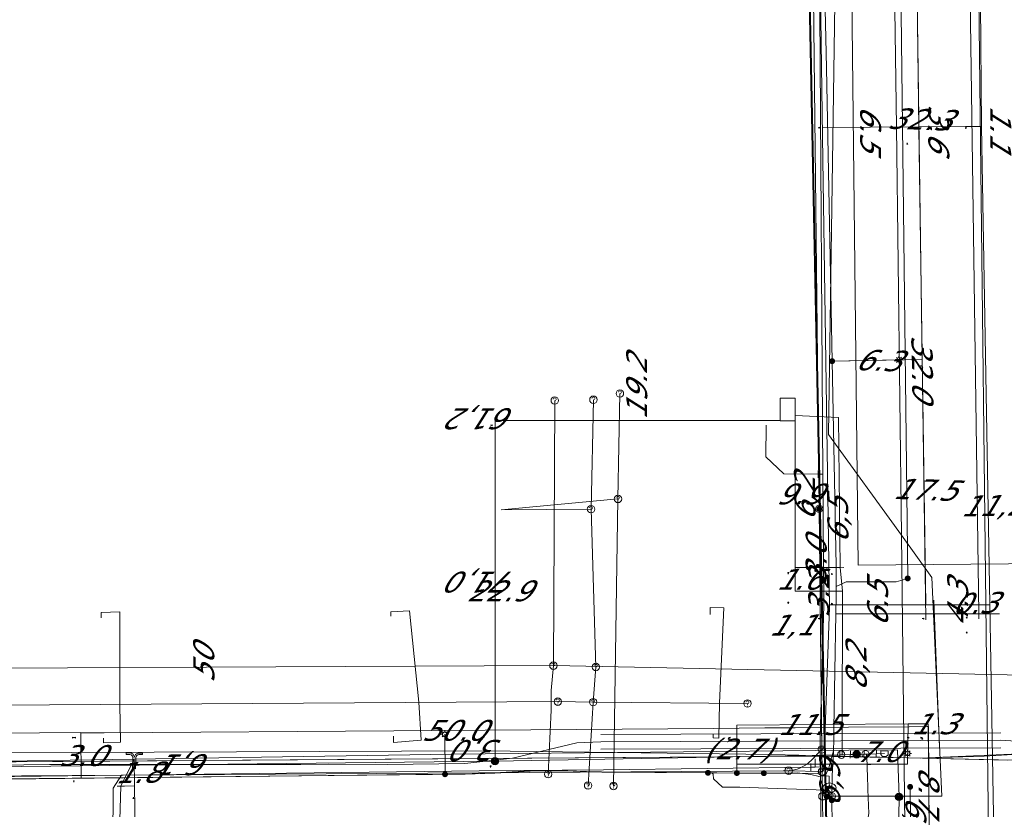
# Model space of a CAD drawing. Header units: metres. Extents: x 124576 to 133557, y 395865 to 402386.
# Tile 230 of 256: x 127866 to 127933, y 401845 to 401898. Entities that reach past the tile are written whole.
import ezdxf
from ezdxf.enums import TextEntityAlignment as Align

# ---------------------------------------------------------------- set-up
doc = ezdxf.new("R2010")
doc.units = ezdxf.units.M
doc.header["$MEASUREMENT"] = 0
for name, color, linetype, lineweight, true_color in [('LG_AanduidingEisVoorzorgsmaatregel', 7, 'Continuous', 40, 0xf7284a), ('LG_Datatransport_Eurofiber_Nederland_BV', 3, 'Continuous', 13, 0x00ff00), ('LG_Datatransport_KPN_BV', 3, 'Continuous', 13, 0x00ff00), ('LG_Datatransport_Tele2_Nederland_BV', 3, 'Continuous', 13, 0x00ff00), ('LG_Datatransport_Ziggo_BV', 3, 'Continuous', 13, 0x00ff00), ('LG_Gas_Hoge_Druk', 7, 'Continuous', 13, 0xff9b00), ('LG_Gas_Hoge_Druk_Enexis_Netbeheer_BV', 7, 'Continuous', 13, 0xff9b00), ('LG_Gas_Hoge_Druk_P_Enexis_Netbeheer_BV', 7, 'Continuous', 13, 0xff9b00), ('LG_Gas_Lage_Druk', 7, 'Continuous', 13, 0xffdc7d), ('LG_Gas_Lage_Druk_Enexis_Netbeheer_BV', 7, 'Continuous', 13, 0xffdc7d), ('LG_Gas_Lage_Druk_P_Enexis_Netbeheer_BV', 7, 'Continuous', 13, 0xffdc7d), ('LG_Laag_Spanning_Enexis_Netbeheer_BV', 7, 'Continuous', 13, 0x960000), ('LG_Midden_Spanning_Enexis_Netbeheer_BV', 7, 'Continuous', 13, 0xd20000), ('LG_Riool_Vrij_Verval_Gemeente_Tilburg_Ruimtelijke_Uitvoering', 7, 'Continuous', 13, 0xca00a0), ('LG_unet-4_Brabant_Water', 5, 'Continuous', 13, 0x0000ff)]:
    doc.layers.add(name, color=color, linetype=linetype, lineweight=lineweight, true_color=true_color)
for name, color, linetype, lineweight in [('LG_Datatransport_P_KPN_BV', 7, 'Continuous', 0), ('LG_Laag_Spanning_P_Enexis_Netbeheer_BV', 7, 'Continuous', 0), ('LG_n00003_Spitters_Electrotechniek_BV', 7, 'Continuous', 13), ('LG_Riool_Vrij_Verval_P_Gemeente_Tilburg_Ruimtelijke_Uitvoering', 7, 'Continuous', 0), ('LG_unet-4_P_Brabant_Water', 7, 'Continuous', 0), ('MV_Datatransport', 7, 'Continuous', 0), ('MV_Gas_Hoge_Druk', 7, 'Continuous', 0), ('MV_Gas_Hoge_Druk_pijl', 7, 'Continuous', 0), ('MV_Gas_Lage_Druk', 7, 'Continuous', 0), ('MV_Gas_Lage_Druk_lijn', 7, 'Continuous', 0), ('MV_Gas_Lage_Druk_pijl', 7, 'Continuous', 0), ('MV_Laag_Spanning', 7, 'Continuous', 0), ('MV_Laag_Spanning_lijn', 7, 'Continuous', 0), ('MV_Laag_Spanning_pijl', 7, 'Continuous', 0), ('MV_Midden_Spanning', 7, 'Continuous', 0), ('MV_Midden_Spanning_lijn', 7, 'Continuous', 0), ('MV_Midden_Spanning_pijl', 7, 'Continuous', 0)]:
    doc.layers.add(name, color=color, linetype=linetype, lineweight=lineweight)
doc.styles.add('Klic_Annotatie', font='verdanai.ttf', dxfattribs={"oblique": 20, "height": 1.4})
doc.styles.add('Style-Arial', font='arial.ttf')

# ---------------------------------------------------------------- blocks, each defined once
blk = doc.blocks.new('Mof')
at = {"layer": 'LG_Laag_Spanning_P_Enexis_Netbeheer_BV'}
h = blk.add_hatch(color=256, dxfattribs=at)
edge = h.paths.add_edge_path()
edge.add_arc((0, 0), 2, 0, 360)
blk = doc.blocks.new('Streetlight')
at = {"layer": 'LG_Laag_Spanning_P_Enexis_Netbeheer_BV'}
for p, q in [((-1.77, 1.77), (-1.06, 1.06)), ((0, 2.5), (0, 1.5)), ((1.77, 1.77), (1.06, 1.06)), ((-1.06, -1.06), (-1.77, -1.77)), ((0, -1.5), (0, -2.5)), ((1.06, -1.06), (1.77, -1.77))]:
    blk.add_line(p, q, dxfattribs=at)
at = {"layer": 'LG_Laag_Spanning_P_Enexis_Netbeheer_BV', "flags": 128}
for points in [[(-2.5, 0), (-1.5, 0)], [(1.5, 0), (2.5, 0)]]:
    blk.add_lwpolyline(points, dxfattribs=at)
at = {"layer": 'LG_Laag_Spanning_P_Enexis_Netbeheer_BV'}
blk.add_circle((0, 0), 1.5, dxfattribs=at)
blk = doc.blocks.new('Overgangsstuk_1')
at = {"layer": 'LG_Gas_Hoge_Druk_P_Enexis_Netbeheer_BV'}
for radius in [2.5, 2, 1.5, 1, 0.5]:
    blk.add_circle((0, 0), radius, dxfattribs=at)
blk = doc.blocks.new('Eindkap_1')
at = {"layer": 'LG_Gas_Hoge_Druk_P_Enexis_Netbeheer_BV', "flags": 128}
blk.add_lwpolyline([(-0.75, -2.5), (1.75, -2.5), (1.75, 2.5), (-0.75, 2.5), (-2.02, 1.24), (-2.02, -1.24), (-0.75, -2.5)], close=True, dxfattribs=at)
blk = doc.blocks.new('Overgangsstuk')
at = {"layer": 'LG_Gas_Lage_Druk_P_Enexis_Netbeheer_BV'}
for radius in [2.5, 2, 1.5, 1, 0.5]:
    blk.add_circle((0, 0), radius, dxfattribs=at)
blk = doc.blocks.new('Aftakzadel')
at = {"layer": 'LG_Gas_Lage_Druk_P_Enexis_Netbeheer_BV', "flags": 128}
blk.add_lwpolyline([(3, 3.12, 0.414214), (1, 1.12), (1, -6.38), (-1, -6.38), (-1, 1.12, 0.414214), (-3, 3.12), (-5.5, 3.12), (-5.5, 4.12), (-3, 4.12, -0.414214), (0, 1.12, -0.414214), (3, 4.12), (5.5, 4.12), (5.5, 3.12), (3, 3.12)], format="xyb", close=True, dxfattribs=at)
blk = doc.blocks.new('Afsluiter')
at = {"layer": 'LG_Gas_Lage_Druk_P_Enexis_Netbeheer_BV'}
blk.add_line((0, -2.5), (0, 2.5), dxfattribs=at)
blk.add_solid([(-0.25, 2.5), (0.25, 2.5), (-0.25, -2.5), (0.25, -2.5)], dxfattribs=at)
blk = doc.blocks.new('Tstuk_1')
at = {"layer": 'LG_Gas_Hoge_Druk_P_Enexis_Netbeheer_BV'}
for p, q in [((-2.28, 1.77), (2.28, 1.77)), ((0, -1.77), (0, 1.77))]:
    blk.add_line(p, q, dxfattribs=at)
blk.add_circle((0, 0.73), 2.5, dxfattribs=at)
blk = doc.blocks.new('Afsluiter_1')
at = {"layer": 'LG_Gas_Hoge_Druk_P_Enexis_Netbeheer_BV'}
blk.add_line((0, -2.5), (0, 2.5), dxfattribs=at)
at = {"layer": 'LG_Gas_Hoge_Druk_P_Enexis_Netbeheer_BV', "extrusion": (0, 0, -1)}
blk.add_solid([(0.25, 2.5), (-0.25, 2.5), (0.25, -2.5), (-0.25, -2.5)], dxfattribs=at)
blk = doc.blocks.new('m_pijl')
at = {"layer": 'MV_Laag_Spanning_pijl'}
blk.add_hatch(color=7, dxfattribs=at).paths.add_polyline_path([(-1, -0.33), (-1, 0), (-1, 0.33), (0, 0)])
at = {"layer": 'MV_Laag_Spanning_pijl', "flags": 128}
blk.add_lwpolyline([(-1, 0), (-1, 0.33), (0, 0), (-1, -0.33), (-1, 0)], close=True, dxfattribs=at)
blk = doc.blocks.new('m_pijl_1')
at = {"layer": 'MV_Midden_Spanning_pijl'}
blk.add_hatch(color=7, dxfattribs=at).paths.add_polyline_path([(-1, -0.33), (-1, 0), (-1, 0.33), (0, 0)])
at = {"layer": 'MV_Midden_Spanning_pijl', "flags": 128}
blk.add_lwpolyline([(-1, 0), (-1, 0.33), (0, 0), (-1, -0.33), (-1, 0)], close=True, dxfattribs=at)
blk = doc.blocks.new('m_pijl_3')
at = {"layer": 'MV_Gas_Hoge_Druk_pijl'}
blk.add_hatch(color=7, dxfattribs=at).paths.add_polyline_path([(-1, -0.33), (-1, 0), (-1, 0.33), (0, 0)])
at = {"layer": 'MV_Gas_Hoge_Druk_pijl', "flags": 128}
blk.add_lwpolyline([(-1, 0), (-1, 0.33), (0, 0), (-1, -0.33), (-1, 0)], close=True, dxfattribs=at)
blk = doc.blocks.new('m_pijl_2')
at = {"layer": 'MV_Gas_Lage_Druk_pijl'}
blk.add_hatch(color=7, dxfattribs=at).paths.add_polyline_path([(-1, -0.33), (-1, 0), (-1, 0.33), (0, 0)])
at = {"layer": 'MV_Gas_Lage_Druk_pijl', "flags": 128}
blk.add_lwpolyline([(-1, 0), (-1, 0.33), (0, 0), (-1, -0.33), (-1, 0)], close=True, dxfattribs=at)
blk = doc.blocks.new('FireHydrant')
at = {"layer": 'LG_unet-4_P_Brabant_Water'}
blk.add_ellipse((0, 0), major_axis=(4.45, 0), ratio=0.727642, dxfattribs=at)
at = {"layer": 'LG_unet-4_P_Brabant_Water', "style": 'Style-Arial'}
blk.add_text('BK', height=2.5, dxfattribs=at).set_placement((0, 0), align=Align.MIDDLE_CENTER)
blk = doc.blocks.new('Afsluiter_2')
at = {"layer": 'LG_unet-4_P_Brabant_Water'}
blk.add_line((0, -2.5), (0, 2.5), dxfattribs=at)
blk.add_solid([(-0.25, 2.5), (0.25, 2.5), (-0.25, -2.5), (0.25, -2.5)], dxfattribs=at)
blk = doc.blocks.new('Onbekend_2')
at = {"layer": 'LG_Riool_Vrij_Verval_P_Gemeente_Tilburg_Ruimtelijke_Uitvoering'}
blk.add_hatch(color=256, dxfattribs=at).paths.add_polyline_path([(-0.25, -1.07, -0.262633), (0.23, 0.15), (0.59, 0.47, 0.379827), (0.7, 1.26), (0.69, 1.26, 0.228508), (-0.03, 1.53), (-0.03, 1.52, 0.459053), (-0.82, 0.79), (-1.29, 0.85, -0.414214), (-0.08, 2, -0.243799), (1.09, 1.52, -0.379827), (0.9, 0.11), (0.54, -0.2, 0.262633), (0.23, -1.08), (-0.17, -1.07)])
blk.add_circle((0, 0), 2.5, dxfattribs=at)
at = {"layer": 'LG_Riool_Vrij_Verval_P_Gemeente_Tilburg_Ruimtelijke_Uitvoering', "extrusion": (0, 0, -1)}
blk.add_solid([(0.34, -2.06), (-0.21, -2.06), (0.34, -1.51), (-0.21, -1.51)], dxfattribs=at)
blk = doc.blocks.new('Onbekend_3')
at = {"layer": 'LG_Datatransport_P_KPN_BV'}
blk.add_hatch(color=256, dxfattribs=at).paths.add_polyline_path([(-0.25, -1.07, -0.262633), (0.23, 0.15), (0.59, 0.47, 0.379827), (0.7, 1.26), (0.69, 1.26, 0.228508), (-0.03, 1.53), (-0.03, 1.52, 0.459053), (-0.82, 0.79), (-1.29, 0.85, -0.414214), (-0.08, 2, -0.243799), (1.09, 1.52, -0.379827), (0.9, 0.11), (0.54, -0.2, 0.262633), (0.23, -1.08), (-0.17, -1.07)])
blk.add_circle((0, 0), 2.5, dxfattribs=at)
at = {"layer": 'LG_Datatransport_P_KPN_BV', "extrusion": (0, 0, -1)}
blk.add_solid([(0.34, -2.06), (-0.21, -2.06), (0.34, -1.51), (-0.21, -1.51)], dxfattribs=at)
blk = doc.blocks.new('Mof_2')
at = {"layer": 'LG_Datatransport_P_KPN_BV'}
h = blk.add_hatch(color=256, dxfattribs=at)
edge = h.paths.add_edge_path()
edge.add_arc((0, 0), 2, 0, 360)

msp = doc.modelspace()

# ---------------------------------------------------------------- linework, layer by layer
at = {"layer": 'LG_AanduidingEisVoorzorgsmaatregel', "flags": 128}
msp.add_lwpolyline([(127923.014, 401723.419), (127919.405, 401901.81), (127919.596, 402059.144), (127915.462, 402161.148), (127915.819, 402188.747), (127894.072, 402189.123), (127887.916, 402190.701), (127883.248, 402192.858), (127875.544, 402203.826), (127874.361, 402211.527), (127875.281, 402255.335), (127879.011, 402370.177)], dxfattribs=at)
at = {"layer": 'LG_Datatransport_Eurofiber_Nederland_BV', "flags": 128}
for points in [[(127859.81, 401848.34), (127919.65, 401848.75), (127926.09, 401848.65), (127934.15, 401848.46)], [(127865.363, 401848.369), (127919.654, 401848.747), (127926.087, 401848.648), (127932.727, 401848.492)]]:
    msp.add_lwpolyline(points, dxfattribs=at)
at = {"layer": 'LG_Datatransport_KPN_BV'}
for p, q in [((127920.079, 401865.381), (127920.259, 401849.207)), ((127920.149, 401859.049), (127920.26, 401849.11)), ((127927.787, 401859.254), (127928.165, 401849.327)), ((127920.259, 401849.207), (127920.275, 401847.715)), ((127920.275, 401847.715), (127920.294, 401846.059))]:
    msp.add_line(p, q, dxfattribs=at)
at = {"layer": 'LG_Datatransport_KPN_BV', "flags": 128}
for points in [[(127926.578, 401781.057), (127925.81, 401846.06), (127925.602, 401863.604), (127925.278, 401891.048), (127923.734, 402000), (127923.731, 402000.267)], [(127919.184, 401944.656), (127919.185, 401944.61), (127919.195, 401943.788), (127919.337, 401932.117), (127920.079, 401865.381)], [(127920.924, 401846.058), (127925.81, 401846.06), (127928.312, 401846.061), (127927.653, 401860.772), (127925.602, 401863.604), (127920.695, 401870.381), (127921.595, 401931.457), (127921.643, 401942.981)], [(127920.259, 401849.207), (127919.542, 401848.471), (127919.407, 401848.343), (127919.261, 401848.225), (127919.106, 401848.12), (127918.944, 401848.028), (127918.774, 401847.948), (127918.599, 401847.883), (127918.419, 401847.832), (127918.236, 401847.795), (127918.05, 401847.774), (127918.025, 401847.772)], [(127918.025, 401847.772), (127917.847, 401847.767), (127917.657, 401847.769), (127586.699, 401845.584)], [(127918.025, 401847.774), (127918.05, 401847.774), (127920.263, 401847.715)], [(127920.294, 401846.059), (127921.004, 401782.138), (127921.611, 401723.714)]]:
    msp.add_lwpolyline(points, dxfattribs=at)
at = {"layer": 'LG_Datatransport_Tele2_Nederland_BV', "flags": 128}
for points in [[(127896.3, 401942.1), (127898, 401942.1), (127921.792, 401942.233), (127922.7, 401861.6), (127940.363, 401861.757)], [(127577.148, 401847.063), (127633.192, 401847.214), (127692.24, 401847.85), (127768.653, 401848.299), (127842.099, 401848.889), (127897.578, 401849.116), (127916.887, 401848.868), (127926.858, 401848.61), (127931.173, 401848.758), (127935.049, 401848.978), (127935.208, 401850.16), (127935.256, 401858.688), (127935.538, 401859.718), (127940.363, 401861.757), (127944.456, 401866.21), (127946.275, 401870.656), (127946.383, 401896.501), (127946.891, 401896.644), (127955.05, 401896.746), (127955.674, 401896.754), (127960.189, 401897.036), (127960.197, 401909.982)], [(127542.408, 401847.001), (127543.496, 401847.007), (127545.799, 401846.722), (127549.494, 401847.446), (127561.827, 401847.525), (127577.148, 401847.063), (127633.192, 401847.214), (127692.24, 401847.85), (127768.653, 401848.299), (127842.099, 401848.889), (127897.578, 401849.116), (127916.887, 401848.868), (127926.858, 401848.61), (127935.049, 401848.978), (127935.208, 401850.16), (127935.256, 401858.688), (127935.538, 401859.718), (127940.363, 401861.757)]]:
    msp.add_lwpolyline(points, dxfattribs=at)
at = {"layer": 'LG_Datatransport_Ziggo_BV', "flags": 128}
msp.add_lwpolyline([(127931.831, 401842.255), (127930.979, 401891.087), (127930.908, 401899.38), (127929.264, 402000.006), (127928.452, 402078.937), (127928.296, 402079.266), (127927.979, 402079.445), (127924.007, 402079.439), (127923.696, 402079.846), (127923.522, 402080.327), (127922.955, 402105.072), (127922.126, 402155.323), (127921.491, 402182.458), (127921.301, 402183.33), (127920.951, 402183.902), (127920.454, 402184.352), (127919.85, 402184.644), (127919.188, 402184.753), (127859.856, 402185.962), (127769.868, 402188.083)], dxfattribs=at)
at = {"layer": 'LG_Gas_Hoge_Druk', "flags": 128}
msp.add_lwpolyline([(127918.465, 401871.309), (127918.467, 401871.309), (127918.468, 401871.31), (127918.469, 401871.31), (127918.47, 401871.311), (127918.471, 401871.312), (127918.472, 401871.313), (127918.472, 401871.314), (127918.473, 401871.315), (127918.474, 401871.316), (127918.474, 401871.317), (127918.474, 401871.319), (127918.474, 401872.819), (127918.474, 401872.82), (127918.474, 401872.822), (127918.473, 401872.823), (127918.473, 401872.824), (127918.472, 401872.825), (127918.471, 401872.826), (127918.47, 401872.827), (127918.469, 401872.827), (127918.468, 401872.828), (127918.467, 401872.829), (127918.466, 401872.829), (127918.464, 401872.829), (127917.464, 401872.829), (127917.463, 401872.829), (127917.462, 401872.829), (127917.46, 401872.828), (127917.459, 401872.828), (127917.458, 401872.827), (127917.457, 401872.826), (127917.456, 401872.825), (127917.456, 401872.824), (127917.455, 401872.823), (127917.455, 401872.822), (127917.454, 401872.821), (127917.454, 401872.819), (127917.454, 401871.319), (127917.454, 401871.318), (127917.454, 401871.317), (127917.455, 401871.315), (127917.455, 401871.314), (127917.456, 401871.313), (127917.457, 401871.312), (127917.458, 401871.311), (127917.459, 401871.311), (127917.46, 401871.31), (127917.461, 401871.31), (127917.462, 401871.309), (127917.464, 401871.309), (127918.464, 401871.309), (127918.465, 401871.309)], dxfattribs=at)
at = {"layer": 'LG_Gas_Hoge_Druk_Enexis_Netbeheer_BV'}
for p, q in [((127921.647, 401859.854), (127921.626, 401850.052)), ((127898.302, 401848.417), (127921.633, 401848.853)), ((127921.633, 401848.853), (127922.17, 401848.863)), ((127922.17, 401848.863), (127922.598, 401848.877)), ((127922.598, 401848.877), (127923.266, 401848.89)), ((127923.266, 401848.89), (127923.927, 401848.915)), ((127923.266, 401848.89), (127923.295, 401848.198)), ((127923.927, 401848.915), (127924.466, 401848.935))]:
    msp.add_line(p, q, dxfattribs=at)
at = {"layer": 'LG_Gas_Hoge_Druk_Enexis_Netbeheer_BV', "flags": 128}
for points in [[(127921.485, 401861.448), (127921.378, 401871.527), (127918.464, 401871.67)], [(127921.633, 401848.853), (127921.626, 401850.052), (127921.647, 401859.854), (127921.485, 401861.448)], [(127500.849, 401846.066), (127500.901, 401846.066), (127542.361, 401846.335), (127547.941, 401847.217), (127554.728, 401847.42), (127560.648, 401846.787), (127612.648, 401846.857), (127665, 401847.233), (127713.656, 401847.517), (127759.419, 401847.841), (127763.595, 401847.75), (127816.124, 401848.129), (127864.468, 401848.047), (127896.189, 401848.399), (127897.226, 401848.41), (127898.302, 401848.417)], [(127923.295, 401848.198), (127923.308, 401847.841), (127923.321, 401847.491), (127923.356, 401846.515), (127923.414, 401844.901), (127923.292, 401844.303), (127923.224, 401843.465), (127923.226, 401843.342)]]:
    msp.add_lwpolyline(points, dxfattribs=at)
at = {"layer": 'LG_Gas_Lage_Druk', "flags": 128}
msp.add_lwpolyline([(127918.465, 401871.309), (127918.467, 401871.309), (127918.468, 401871.31), (127918.469, 401871.31), (127918.47, 401871.311), (127918.471, 401871.312), (127918.472, 401871.313), (127918.472, 401871.314), (127918.473, 401871.315), (127918.474, 401871.316), (127918.474, 401871.317), (127918.474, 401871.319), (127918.474, 401872.819), (127918.474, 401872.82), (127918.474, 401872.822), (127918.473, 401872.823), (127918.473, 401872.824), (127918.472, 401872.825), (127918.471, 401872.826), (127918.47, 401872.827), (127918.469, 401872.827), (127918.468, 401872.828), (127918.467, 401872.829), (127918.466, 401872.829), (127918.464, 401872.829), (127917.464, 401872.829), (127917.463, 401872.829), (127917.462, 401872.829), (127917.46, 401872.828), (127917.459, 401872.828), (127917.458, 401872.827), (127917.457, 401872.826), (127917.456, 401872.825), (127917.456, 401872.824), (127917.455, 401872.823), (127917.455, 401872.822), (127917.454, 401872.821), (127917.454, 401872.819), (127917.454, 401871.319), (127917.454, 401871.318), (127917.454, 401871.317), (127917.455, 401871.315), (127917.455, 401871.314), (127917.456, 401871.313), (127917.457, 401871.312), (127917.458, 401871.311), (127917.459, 401871.311), (127917.46, 401871.31), (127917.461, 401871.31), (127917.462, 401871.309), (127917.464, 401871.309), (127918.464, 401871.309), (127918.465, 401871.309)], dxfattribs=at)
at = {"layer": 'LG_Gas_Lage_Druk_Enexis_Netbeheer_BV'}
for p, q in [((127874.059, 401848.554), (127873.151, 401846.739)), ((127873.151, 401846.739), (127872.629, 401829.838))]:
    msp.add_line(p, q, dxfattribs=at)
at = {"layer": 'LG_Gas_Lage_Druk_Enexis_Netbeheer_BV', "flags": 128}
for points in [[(127925.445, 401846.017), (127925.344, 401849.187), (127922.069, 401849.154), (127895.424, 401848.881), (127874.059, 401848.554)], [(127874.059, 401848.554), (127862.537, 401848.378), (127826.474, 401848.333), (127782.31, 401848.038), (127762.456, 401847.938), (127730.379, 401847.756), (127697.559, 401847.537), (127693.016, 401847.515), (127650.218, 401847.305), (127634.956, 401847.232), (127624.998, 401847.182), (127603.474, 401847.074)], [(127923.243, 401836.197), (127924.794, 401836.219), (127925.319, 401836.487), (127925.511, 401836.929), (127925.53, 401837.688), (127925.565, 401839.364), (127925.418, 401843.363), (127925.445, 401846.017)]]:
    msp.add_lwpolyline(points, dxfattribs=at)
at = {"layer": 'LG_Laag_Spanning_Enexis_Netbeheer_BV'}
for p, q in [((127920.948, 401875.311), (127925.449, 401875.398)), ((127894.939, 401847.537), (127894.916, 401850.225)), ((127921.058, 401849.869), (127921.033, 401849.104)), ((127912.874, 401847.632), (127912.607, 401847.634)), ((127920.928, 401846.241), (127920.93, 401845.792))]:
    msp.add_line(p, q, dxfattribs=at)
at = {"layer": 'LG_Laag_Spanning_Enexis_Netbeheer_BV', "flags": 128}
for points in [[(127924.587, 401985.101), (127924.622, 401982.107), (127924.629, 401981.517), (127924.704, 401975.035), (127925.103, 401940.551), (127926.026, 401860.708)], [(127924.587, 401985.101), (127924.622, 401982.107), (127924.629, 401981.517), (127924.704, 401975.035), (127925.103, 401940.551), (127926.026, 401860.708)], [(127919.035, 401967.04), (127919.043, 401962.844), (127919.068, 401960.844), (127919.194, 401955.358), (127919.554, 401939.738), (127920.285, 401907.583), (127920.525, 401897.022), (127920.567, 401895.023), (127920.948, 401875.311), (127921.214, 401861.552), (127921.224, 401860.173), (127921.217, 401859.553), (127921.197, 401858.316), (127921.074, 401850.619), (127921.058, 401849.869), (127921.033, 401849.104), (127921.012, 401848.62), (127920.958, 401847.447), (127920.928, 401846.241), (127920.93, 401845.792)], [(127919.035, 401967.04), (127919.043, 401962.844), (127919.068, 401960.844), (127919.194, 401955.358), (127919.554, 401939.738), (127920.285, 401907.583), (127920.525, 401897.022), (127920.567, 401895.023), (127920.948, 401875.311), (127921.214, 401861.552), (127921.224, 401860.173)], [(127926.026, 401860.708), (127925.244, 401860.475), (127921.895, 401860.475), (127921.224, 401860.173), (127921.217, 401859.553), (127921.197, 401858.316), (127921.074, 401850.619), (127921.058, 401849.869), (127921.033, 401849.104), (127920.907, 401848.636), (127920.696, 401847.878), (127920.567, 401847.614), (127920.344, 401847.437), (127920.334, 401847.433), (127920.035, 401847.399), (127919.99, 401847.406), (127919.597, 401847.491), (127919.507, 401847.515), (127918.601, 401847.629), (127916.362, 401847.61), (127914.549, 401847.621), (127912.874, 401847.632), (127912.607, 401847.634), (127905.485, 401847.678), (127902.635, 401847.796), (127900.638, 401847.775), (127898.272, 401847.626), (127896.274, 401847.552), (127894.939, 401847.537), (127865.464, 401847.216), (127894.939, 401847.537), (127865.464, 401847.216)], [(127926.026, 401860.708), (127925.244, 401860.475), (127921.895, 401860.475), (127921.224, 401860.173)], [(127921.224, 401860.173), (127921.217, 401859.553), (127921.197, 401858.316)], [(127921.197, 401858.316), (127921.136, 401854.468), (127921.074, 401850.619), (127921.058, 401849.869)], [(127921.197, 401858.316), (127921.136, 401854.468), (127921.074, 401850.619), (127921.058, 401849.869)], [(127921.197, 401858.316), (127921.136, 401854.468), (127921.074, 401850.619), (127921.058, 401849.869)], [(127921.197, 401858.316), (127921.074, 401850.619), (127921.058, 401849.869)], [(127916.362, 401847.61), (127918.601, 401847.629), (127919.507, 401847.515), (127919.597, 401847.491), (127919.99, 401847.406), (127920.035, 401847.399), (127920.334, 401847.433), (127920.344, 401847.437), (127920.567, 401847.614), (127920.696, 401847.878), (127920.907, 401848.636), (127921.033, 401849.104)], [(127921.033, 401849.104), (127921.012, 401848.62), (127920.958, 401847.447), (127920.928, 401846.241)], [(127914.549, 401847.621), (127914.549, 401847.72), (127914.549, 401848.22), (127915.049, 401848.22), (127926.012, 401848.22), (127926.022, 401848.941)], [(127912.607, 401847.634), (127905.485, 401847.678), (127902.635, 401847.796), (127900.638, 401847.775), (127898.272, 401847.626), (127896.274, 401847.552), (127894.939, 401847.537), (127865.464, 401847.216)], [(127912.607, 401847.634), (127905.485, 401847.678), (127902.635, 401847.796), (127900.638, 401847.775), (127898.272, 401847.626), (127896.274, 401847.552), (127894.939, 401847.537), (127865.464, 401847.216)], [(127916.362, 401847.61), (127914.549, 401847.621), (127912.874, 401847.632), (127912.607, 401847.634)], [(127920.93, 401845.792), (127920.928, 401846.241), (127920.722, 401846.457), (127919.871, 401846.488), (127917.873, 401846.562), (127914.742, 401846.679), (127913.574, 401846.675), (127912.969, 401847.231), (127912.956, 401847.553), (127912.874, 401847.632), (127912.607, 401847.634)], [(127920.928, 401846.241), (127920.722, 401846.457), (127919.871, 401846.488), (127917.873, 401846.562), (127914.742, 401846.679), (127913.574, 401846.675), (127912.969, 401847.231), (127912.956, 401847.553), (127912.874, 401847.632)], [(127916.362, 401847.61), (127914.549, 401847.621), (127912.874, 401847.632)], [(127926.188, 401846.691), (127927.304, 401750.094), (127927.591, 401723.574), (127927.603, 401722.453)], [(127926.188, 401846.691), (127927.304, 401750.094), (127927.591, 401723.574), (127927.603, 401722.453)], [(127920.93, 401845.792), (127920.936, 401845.448), (127920.981, 401843.642), (127921.016, 401841.642), (127921.058, 401837.756), (127921.322, 401813.364), (127921.428, 401803.524), (127921.452, 401801.525), (127921.593, 401790.392), (127921.808, 401773.463), (127921.828, 401771.463), (127921.869, 401766.125), (127922.083, 401738.326), (127922.144, 401730.33), (127922.151, 401729.033)], [(127920.93, 401845.792), (127920.936, 401845.448), (127920.981, 401843.642), (127921.016, 401841.642), (127921.058, 401837.756), (127921.322, 401813.364), (127921.428, 401803.524), (127921.452, 401801.525), (127921.593, 401790.392), (127921.808, 401773.463), (127921.828, 401771.463), (127921.869, 401766.125), (127922.083, 401738.326), (127922.144, 401730.33), (127922.151, 401729.033)]]:
    msp.add_lwpolyline(points, dxfattribs=at)
at = {"layer": 'LG_Midden_Spanning_Enexis_Netbeheer_BV'}
msp.add_line((127920.767, 401858.762), (127920.45, 401849.969), dxfattribs=at)
at = {"layer": 'LG_Midden_Spanning_Enexis_Netbeheer_BV', "flags": 128}
for points in [[(127920.767, 401858.762), (127920.327, 401888.842), (127919.958, 401914.111), (127919.578, 401940.121), (127919.335, 401956.716), (127919.036, 401977.199), (127918.899, 401986.577), (127918.919, 401987.113), (127918.921, 401987.127), (127919.168, 401987.506), (127919.65, 401987.625), (127922.028, 401987.579), (127923.353, 401987.782), (127923.566, 401987.854), (127924.225, 401988.396), (127924.228, 401988.402), (127924.452, 401989.245), (127924.453, 401989.614), (127924.495, 401989.773), (127924.509, 401989.797), (127924.537, 401989.909)], [(127865.469, 401847.226), (127896.291, 401847.542), (127898.289, 401847.612), (127900.65, 401847.752), (127902.647, 401847.778), (127904.451, 401847.716), (127906.45, 401847.675), (127919.942, 401847.586), (127920.297, 401847.731), (127920.446, 401848.085), (127920.45, 401849.969), (127920.767, 401858.762), (127920.327, 401888.842), (127919.958, 401914.111), (127919.578, 401940.121), (127919.335, 401956.716)], [(127931.831, 401842.255), (127930.979, 401891.087), (127930.908, 401899.38)], [(127931.831, 401842.255), (127930.979, 401891.087), (127930.908, 401899.38)], [(127920.45, 401849.969), (127920.609, 401854.366), (127920.767, 401858.762)], [(127920.45, 401849.969), (127920.609, 401854.366), (127920.767, 401858.762)], [(127920.45, 401849.969), (127920.446, 401848.085), (127920.297, 401847.731), (127919.942, 401847.586), (127906.45, 401847.675), (127904.451, 401847.716), (127902.647, 401847.778), (127900.65, 401847.752), (127898.289, 401847.612), (127896.291, 401847.542), (127865.469, 401847.226), (127863.469, 401847.218), (127862.066, 401847.22)]]:
    msp.add_lwpolyline(points, dxfattribs=at)
at = {"layer": 'LG_n00003_Spitters_Electrotechniek_BV'}
for p, q in [((127905.398, 401850.22), (127932.278, 401850.32)), ((127905.4, 401849.72), (127903.784, 401849.641)), ((127903.784, 401849.641), (127905.4, 401849.72)), ((127905.4, 401849.72), (127903.784, 401849.641)), ((127905.4, 401849.72), (127903.784, 401849.641)), ((127932.28, 401849.82), (127905.4, 401849.72)), ((127905.4, 401849.72), (127932.28, 401849.82)), ((127932.28, 401849.82), (127905.4, 401849.72)), ((127932.28, 401849.82), (127905.4, 401849.72)), ((127934.772, 401849.666), (127932.28, 401849.82)), ((127932.28, 401849.82), (127934.772, 401849.666)), ((127934.772, 401849.666), (127932.28, 401849.82)), ((127934.772, 401849.666), (127932.28, 401849.82)), ((127903.784, 401849.641), (127899.472, 401848.619)), ((127899.472, 401848.619), (127903.784, 401849.641)), ((127903.784, 401849.641), (127899.472, 401848.619)), ((127903.784, 401849.641), (127899.472, 401848.619)), ((127905.402, 401849.22), (127932.282, 401849.32)), ((127899.472, 401848.619), (127896.26, 401848.262)), ((127896.26, 401848.262), (127899.472, 401848.619)), ((127899.472, 401848.619), (127896.26, 401848.262)), ((127868.369, 401848.189), (127856.58, 401848.054)), ((127856.58, 401848.054), (127868.369, 401848.189)), ((127885.255, 401848.184), (127868.369, 401848.189)), ((127868.369, 401848.189), (127885.255, 401848.184)), ((127887.077, 401848.224), (127885.255, 401848.184)), ((127885.255, 401848.184), (127887.077, 401848.224)), ((127891.048, 401848.204), (127887.077, 401848.224)), ((127887.077, 401848.224), (127891.048, 401848.204)), ((127896.26, 401848.262), (127891.048, 401848.204)), ((127891.048, 401848.204), (127896.26, 401848.262)), ((127896.26, 401848.262), (127891.048, 401848.204))]:
    msp.add_line(p, q, dxfattribs=at)
at = {"layer": 'LG_Riool_Vrij_Verval_Gemeente_Tilburg_Ruimtelijke_Uitvoering'}
for p, q in [((127906.56, 401866.05), (127906.69, 401873.14)), ((127902.22, 401854.84), (127902.31, 401872.67)), ((127904.75, 401865.36), (127904.91, 401872.72)), ((127898.72, 401865.31), (127906.56, 401866.05)), ((127906.26, 401846.75), (127906.56, 401866.05)), ((127904.75, 401865.36), (127898.72, 401865.31)), ((127904.75, 401865.36), (127905.07, 401854.75)), ((127819.71, 401854.48), (127902.22, 401854.84)), ((127933.8, 401854.2), (127902.22, 401854.84)), ((127904.89, 401852.39), (127905.07, 401854.75)), ((127820.7, 401851.93), (127902.52, 401852.42)), ((127904.89, 401852.39), (127902.52, 401852.42)), ((127904.89, 401852.39), (127904.55, 401846.78)), ((127915.26, 401852.3), (127904.89, 401852.39))]:
    msp.add_line(p, q, dxfattribs=at)
at = {"layer": 'LG_Riool_Vrij_Verval_Gemeente_Tilburg_Ruimtelijke_Uitvoering', "flags": 128}
for points in [[(127871.834, 401858.049), (127871.834, 401858.422), (127873.089, 401858.455), (127873.097, 401852.221), (127873.138, 401849.687), (127871.982, 401849.658), (127871.993, 401849.971)], [(127891.305, 401858.166), (127891.287, 401858.463), (127892.549, 401858.536), (127893.185, 401852.384), (127893.341, 401849.822), (127891.471, 401849.671), (127891.466, 401850.099)], [(127912.763, 401858.287), (127912.759, 401858.748), (127913.662, 401858.717), (127913.386, 401852.352), (127913.338, 401849.973), (127912.948, 401849.982), (127912.949, 401850.249)], [(127902.22, 401854.84), (127902.08, 401853.17), (127902.08, 401851.84), (127901.87, 401847.54)]]:
    msp.add_lwpolyline(points, dxfattribs=at)
at = {"layer": 'LG_unet-4_Brabant_Water'}
for p, q in [((127920.33, 401867.72), (127920.02, 401867.72)), ((127919.8, 401848.32), (127919.8, 401848.37)), ((127920.16, 401848.03), (127920.15, 401848.33)), ((127919.81, 401848.02), (127919.51, 401848.01)), ((127919.81, 401848.02), (127919.8, 401848.32)), ((127920.16, 401848.03), (127919.81, 401848.02)), ((127920.16, 401848.03), (127920.16, 401847.73)), ((127920.16, 401847.43), (127920.16, 401847.73)), ((127920.16, 401847.43), (127920.46, 401847.43)), ((127920.76, 401847.07), (127920.77, 401846.63))]:
    msp.add_line(p, q, dxfattribs=at)
at = {"layer": 'LG_unet-4_Brabant_Water', "flags": 128}
for points in [[(127932.954, 401721.328), (127932.52, 401750.01), (127932.05, 401790.98), (127930.91, 401890.08), (127929.64, 402000), (127929.13, 402060.84)], [(127920.33, 401867.72), (127920.13, 401898.87), (127919.48, 401939.81)], [(127920.02, 401867.72), (127917.7, 401867.73), (127916.49, 401868.88), (127916.51, 401871.01)], [(127920.15, 401848.33), (127920.14, 401850), (127920.38, 401858.92), (127920.33, 401867.71), (127920.33, 401867.72)], [(127919.51, 401848.01), (127905.59, 401847.84), (127897.24, 401847.76), (127873.19, 401847.48), (127862.38, 401847.35)], [(127872.52, 401828.59), (127872.64, 401846.6), (127873.19, 401847.48)], [(127921.32, 401767.46), (127920.73, 401800.49), (127920.36, 401830.86), (127920.16, 401847.43)], [(127920.46, 401847.43), (127920.76, 401847.42), (127920.76, 401847.07)]]:
    msp.add_lwpolyline(points, dxfattribs=at)
at = {"layer": 'MV_Gas_Hoge_Druk_pijl'}
for p, q in [((127917.464, 401871.319), (127898.302, 401871.319)), ((127898.302, 401871.319), (127898.302, 401848.417)), ((127918.464, 401871.319), (127918.464, 401861.448)), ((127918.464, 401861.448), (127921.485, 401861.448)), ((127918.464, 401861.448), (127918.464, 401859.854)), ((127918.464, 401859.854), (127921.647, 401859.854))]:
    msp.add_line(p, q, dxfattribs=at)
at = {"layer": 'MV_Gas_Lage_Druk_lijn'}
msp.add_line((127874.083, 401846.75), (127873.151, 401846.739), dxfattribs=at)
at = {"layer": 'MV_Gas_Lage_Druk_pijl'}
for p, q in [((127874.082, 401846.755), (127874.061, 401848.554)), ((127874.284, 401829.858), (127874.083, 401846.75))]:
    msp.add_line(p, q, dxfattribs=at)
at = {"layer": 'MV_Laag_Spanning_lijn'}
for p, q in [((127921.197, 401858.316), (127928.369, 401858.316)), ((127928.369, 401858.316), (127932.192, 401858.316)), ((127926.012, 401848.22), (127926.048, 401850.922))]:
    msp.add_line(p, q, dxfattribs=at)
at = {"layer": 'MV_Laag_Spanning_pijl'}
for p, q in [((127929.536, 401948.432), (127930.811, 401858.316)), ((127927.004, 401875.428), (127926.546, 401907.725)), ((127920.948, 401875.311), (127927.004, 401875.428)), ((127927.25, 401857.93), (127927.004, 401875.428)), ((127930.811, 401858.316), (127930.816, 401857.987)), ((127926.048, 401850.922), (127914.549, 401850.849)), ((127914.549, 401847.621), (127914.549, 401850.849)), ((127927.348, 401850.93), (127926.048, 401850.922)), ((127927.41, 401850.93), (127927.524, 401837.631))]:
    msp.add_line(p, q, dxfattribs=at)
at = {"layer": 'MV_Midden_Spanning_lijn'}
msp.add_line((127920.767, 401858.928), (127920.767, 401858.762), dxfattribs=at)
at = {"layer": 'MV_Midden_Spanning_pijl'}
for p, q in [((127926.785, 401890.969), (127926.081, 401940.964)), ((127926.784, 401891.062), (127920.296, 401891.023)), ((127927.236, 401858.928), (127926.785, 401890.969)), ((127930.348, 401891.083), (127930.979, 401891.087)), ((127927.237, 401858.928), (127920.767, 401858.928)), ((127931.54, 401858.928), (127927.237, 401858.928)), ((127854.693, 401850.239), (127870.477, 401850.34)), ((127870.477, 401850.321), (127870.492, 401847.278)), ((127927.485, 401842.211), (127927.431, 401850.747))]:
    msp.add_line(p, q, dxfattribs=at)
at = {"layer": 'MV_Midden_Spanning_pijl', "flags": 128}
for points in [[(127926.784, 401891.062), (127929.899, 401891.081), (127930.348, 401891.083)], [(127920.476, 401850.688), (127918.46, 401850.671), (127916.418, 401850.654), (127912.974, 401850.625), (127891.504, 401850.462), (127872.028, 401850.329), (127870.477, 401850.321)], [(127920.476, 401850.688), (127922.049, 401850.701), (127926.124, 401850.736), (127927.338, 401850.746), (127927.431, 401850.747)]]:
    msp.add_lwpolyline(points, dxfattribs=at)

# ---------------------------------------------------------------- block references
at = {"layer": 'LG_Datatransport_P_KPN_BV', "xscale": 0.1, "yscale": 0.1, "zscale": 0.1}
for name, p in [('Onbekend_3', (127920.079, 401865.381)), ('Onbekend_3', (127920.079, 401865.381)), ('Mof_2', (127920.079, 401865.381)), ('Onbekend_3', (127920.259, 401849.207)), ('Onbekend_3', (127920.259, 401849.207)), ('Onbekend_3', (127920.259, 401849.207)), ('Onbekend_3', (127918.025, 401847.774)), ('Onbekend_3', (127918.025, 401847.772)), ('Onbekend_3', (127918.025, 401847.772)), ('Onbekend_3', (127920.263, 401847.715)), ('Onbekend_3', (127920.275, 401847.715)), ('Onbekend_3', (127920.275, 401847.715)), ('Onbekend_3', (127920.294, 401846.059)), ('Onbekend_3', (127920.294, 401846.059)), ('Mof_2', (127920.597, 401846.023)), ('Onbekend_3', (127920.924, 401846.058))]:
    msp.add_blockref(name, p, dxfattribs=at)
at = {"layer": 'LG_Gas_Hoge_Druk_P_Enexis_Netbeheer_BV', "xscale": 0.1, "yscale": 0.1, "zscale": 0.1}
for name, p, rotation in [('Afsluiter_1', (127921.485, 401861.448), 89), ('Tstuk_1', (127921.633, 401848.853), 90), ('Afsluiter_1', (127922.17, 401848.863), 359), ('Overgangsstuk_1', (127922.598, 401848.877), 359), ('Tstuk_1', (127923.266, 401848.89), 87.99999999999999), ('Afsluiter_1', (127923.927, 401848.915), 178), ('Eindkap_1', (127924.466, 401848.935), 87.99999999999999), ('Afsluiter_1', (127923.295, 401848.198), 87.99999999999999)]:
    msp.add_blockref(name, p, dxfattribs=dict(at, rotation=rotation))
msp.add_blockref('Overgangsstuk_1', (127898.302, 401848.417), dxfattribs=at)
at = {"layer": 'LG_Gas_Lage_Druk_P_Enexis_Netbeheer_BV', "xscale": 0.1, "yscale": 0.1, "zscale": 0.1}
for name, p, rotation in [('Aftakzadel', (127874.059, 401848.554), 359), ('Afsluiter', (127873.151, 401846.739), 272), ('Overgangsstuk', (127925.445, 401846.017), 271)]:
    msp.add_blockref(name, p, dxfattribs=dict(at, rotation=rotation))
at = {"layer": 'LG_Laag_Spanning_P_Enexis_Netbeheer_BV', "xscale": 0.1, "yscale": 0.1, "zscale": 0.1}
for name, p in [('Mof', (127920.948, 401875.311)), ('Streetlight', (127926.022, 401848.941)), ('Mof', (127894.939, 401847.537)), ('Mof', (127912.607, 401847.634)), ('Mof', (127914.549, 401847.621)), ('Mof', (127916.362, 401847.61))]:
    msp.add_blockref(name, p, dxfattribs=at)
for name, p, rotation in [('Streetlight', (127925.449, 401875.398), 318), ('Mof', (127926.026, 401860.708), 2), ('Streetlight', (127894.916, 401850.225), 270), ('Mof', (127926.188, 401846.691), 2), ('Mof', (127920.93, 401845.792), 2)]:
    msp.add_blockref(name, p, dxfattribs=dict(at, rotation=rotation))
at = {"layer": 'LG_Riool_Vrij_Verval_P_Gemeente_Tilburg_Ruimtelijke_Uitvoering', "xscale": 0.1, "yscale": 0.1, "zscale": 0.1}
for p in [(127902.31, 401872.67), (127904.91, 401872.72), (127906.69, 401873.14), (127906.56, 401866.05), (127904.75, 401865.36), (127902.22, 401854.84), (127905.07, 401854.75), (127902.52, 401852.42), (127904.89, 401852.39), (127915.26, 401852.3), (127901.87, 401847.54), (127904.55, 401846.78), (127906.26, 401846.75)]:
    msp.add_blockref('Onbekend_2', p, dxfattribs=at)
at = {"layer": 'LG_unet-4_P_Brabant_Water', "xscale": 0.1, "yscale": 0.1, "zscale": 0.1}
for name, p in [('Afsluiter_2', (127920.02, 401867.72)), ('Afsluiter_2', (127919.8, 401848.32)), ('Afsluiter_2', (127920.15, 401848.33)), ('Afsluiter_2', (127919.51, 401848.01)), ('Afsluiter_2', (127920.16, 401847.73)), ('Afsluiter_2', (127920.46, 401847.43)), ('FireHydrant', (127920.77, 401846.63))]:
    msp.add_blockref(name, p, dxfattribs=at)
at = {"layer": 'MV_Gas_Hoge_Druk_pijl', "xscale": 0.1, "yscale": 0.1, "zscale": 0.1}
for p, rotation in [((127898, 401871), 180), ((127918, 401861), 270), ((127918, 401859), 270), ((127898, 401848), 270)]:
    msp.add_blockref('m_pijl_3', p, dxfattribs=dict(at, rotation=rotation))
for p in [(127921, 401861), (127921, 401859)]:
    msp.add_blockref('m_pijl_3', p, dxfattribs=at)
at = {"layer": 'MV_Gas_Lage_Druk_pijl', "xscale": 0.1, "yscale": 0.1, "zscale": 0.1, "rotation": 90}
for p in [(127874, 401848), (127874, 401846)]:
    msp.add_blockref('m_pijl_2', p, dxfattribs=at)
at = {"layer": 'MV_Laag_Spanning_pijl', "xscale": 0.1, "yscale": 0.1, "zscale": 0.1}
for p, rotation in [((127927, 401875), 1), ((127927, 401875), 90), ((127930, 401858), 271), ((127930, 401857), 271), ((127914, 401850), 90), ((127914, 401850), 181), ((127926, 401850), 181)]:
    msp.add_blockref('m_pijl', p, dxfattribs=dict(at, rotation=rotation))
at = {"layer": 'MV_Midden_Spanning_pijl', "xscale": 0.1, "yscale": 0.1, "zscale": 0.1}
for p, rotation in [((127920, 401891), 181), ((127926, 401890), 90), ((127920, 401858), 180), ((127927, 401858), 180), ((127870, 401850), 181), ((127927, 401850), 90), ((127870, 401847), 271)]:
    msp.add_blockref('m_pijl_1', p, dxfattribs=dict(at, rotation=rotation))
for p in [(127930, 401891), (127930, 401891), (127870, 401850), (127927, 401850)]:
    msp.add_blockref('m_pijl_1', p, dxfattribs=at)

# ---------------------------------------------------------------- texts
at = {"layer": 'MV_Datatransport', "style": 'Klic_Annotatie', "oblique": 20}
for s, rotation, p in [('61,2', 180, (127897.599, 401871.437)), ('6,2', 90.6, (127919.109, 401866.057)), ('11,2', 1, (127931.666, 401865.604)), ('6,5', 90.6, (127921.33, 401864.542)), ('71,0', 180, (127897.599, 401860.457)), ('1,1', 0.4, (127918.17, 401857.573)), ('50', 90.4, (127878.732, 401854.883)), ('8,2', 90.4, (127922.564, 401854.639)), ('3,0', 180.4, (127897.334, 401849.14)), ('6,1', 180.4, (127877.781, 401848.176)), ('6,9', 90.3, (127920.792, 401846.824)), ('6,9', 269.9, (127926.576, 401844.582))]:
    msp.add_text(s, height=1.4, rotation=rotation, dxfattribs=at).set_placement(p, align=Align.MIDDLE_CENTER)
at = {"layer": 'MV_Gas_Hoge_Druk', "style": 'Klic_Annotatie', "oblique": 20}
for s, p in [('19.2', (127907.819, 401873.441)), ('3.0', (127919.876, 401861.809)), ('3.2', (127920.056, 401859.559))]:
    msp.add_text(s, height=1.4, rotation=90, dxfattribs=at).set_placement(p, align=Align.MIDDLE_CENTER)
for s, p in [('9.9', (127918.664, 401866.384)), ('1.6', (127918.664, 401860.651)), ('22.9', (127898.502, 401859.868))]:
    msp.add_text(s, height=1.4, dxfattribs=at).set_placement(p, align=Align.MIDDLE_CENTER)
at = {"layer": 'MV_Gas_Lage_Druk', "style": 'Klic_Annotatie', "oblique": 20}
msp.add_text('1.8', height=1.4, rotation=1, dxfattribs=at).set_placement((127874.271, 401847.657), align=Align.MIDDLE_CENTER)
at = {"layer": 'MV_Laag_Spanning', "style": 'Klic_Annotatie', "oblique": 20}
for s, rotation, p in [('32.3', 358, (127926.775, 401891.577)), ('6.3', 358, (127923.976, 401875.37)), ('17.5', 358, (127927.127, 401866.679)), ('0.3', 2, (127930.456, 401859.04))]:
    msp.add_text(s, height=1.4, rotation=rotation, dxfattribs=at).set_placement(p, align=Align.MIDDLE_CENTER)
for s, p in [('1.3', (127927.729, 401850.932)), ('11.5', (127919.388, 401850.88)), ('(2.7)', (127914.549, 401849.235))]:
    msp.add_text(s, height=1.4, dxfattribs=at).set_placement(p, align=Align.MIDDLE_CENTER)
at = {"layer": 'MV_Midden_Spanning', "style": 'Klic_Annotatie', "oblique": 20}
for s, rotation, p in [('6.5', 270, (127923.54, 401891.043)), ('3.6', 270, (127928.118, 401891.07)), ('1.1', 270, (127932.285, 401891.032)), ('32.0', 271, (127927.011, 401874.949)), ('6.5', 90, (127924.002, 401858.928)), ('4.3', 90, (127929.389, 401858.928)), ('8.7', 270, (127927.458, 401846.571))]:
    msp.add_text(s, height=1.4, rotation=rotation, dxfattribs=at).set_placement(p, align=Align.MIDDLE_CENTER)
for s, p in [('50.0', (127895.477, 401850.492)), ('7.0', (127924.026, 401849.059)), ('3.0', (127870.485, 401848.8))]:
    msp.add_text(s, height=1.4, dxfattribs=at).set_placement(p, align=Align.MIDDLE_CENTER)

doc.saveas('drawing.dxf')
